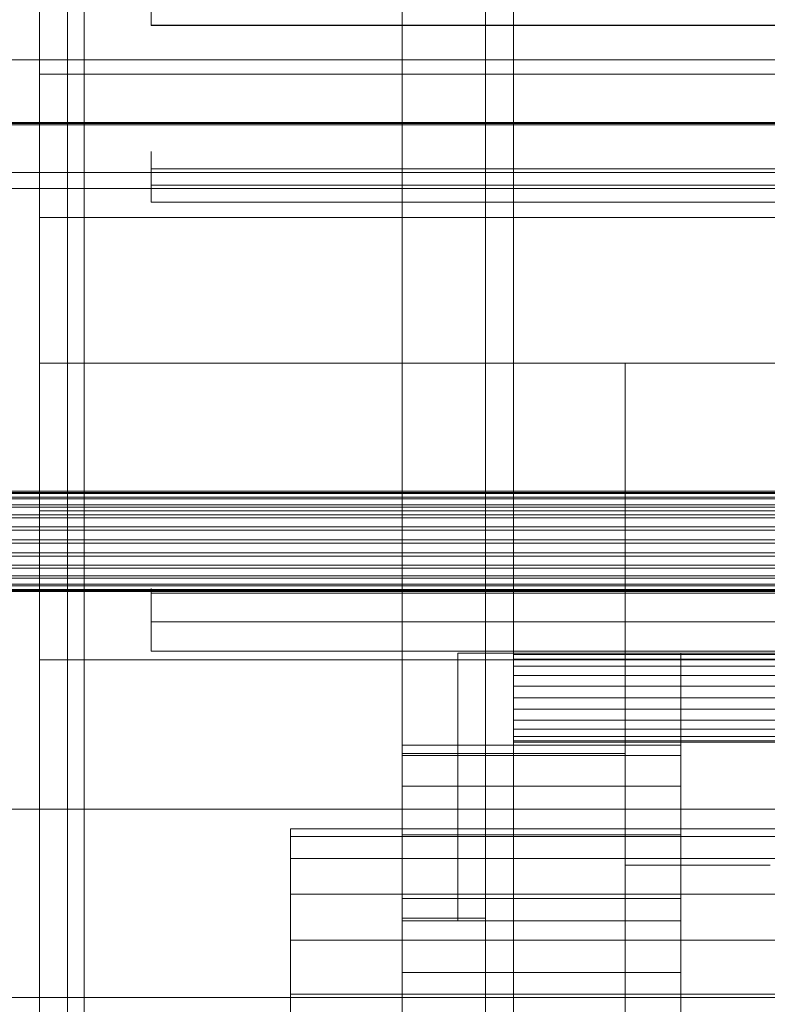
# Model space of a CAD drawing. Header units: millimetres. Extents: x -2233 to 61924, y -68080 to 6847.
# Tile 31 of 256: x -1409 to -1274, y -34345 to -34168. Entities that reach past the tile are written whole.
import ezdxf

# ---------------------------------------------------------------- set-up
doc = ezdxf.new("R2010")
doc.units = ezdxf.units.MM
for name, color, linetype, lineweight in [('COTAS_O', 1, 'Continuous', 0), ('COTAS_P', 1, 'Continuous', 0), ('frontal_briquetadora', 7, 'Continuous', 0), ('frontal_C03', 7, 'Continuous', 0), ('frontal_secador', 7, 'Continuous', 0)]:
    doc.layers.add(name, color=color, linetype=linetype, lineweight=lineweight)
doc.dimstyles.new('R19_100', dxfattribs={"dimtxt": 250, "dimasz": 150, "dimexe": 150, "dimexo": 80, "dimgap": 100, "dimtad": 1, "dimtih": 1, "dimtoh": 1, "dimdsep": 46, "dimcen": 0.09, "dimadec": 0, "dimazin": 0, "dimtfac": 1, "dimtdec": 4, "dimtofl": 0, "dimtmove": 0, "dimatfit": 3, "dimfxl": 1, "dimtolj": 1, "dimtzin": 0, "dimarcsym": 0})

# ---------------------------------------------------------------- blocks, each defined once
blk = doc.blocks.new('DIM_R27_48')
at = {"layer": 'COTAS_P'}
for p, q in [((-1750, -34600), (-1600, -34555)), ((2600, -34600), (2450, -34555)), ((-1750, -35500), (-1750, -34600)), ((-1750, -34600), (2600, -34600)), ((-1750, -34600), (-1600, -34645)), ((2600, -34600), (2450, -34645)), ((2600, -35500), (2600, -34600))]:
    blk.add_line(p, q, dxfattribs=at)
blk.add_text('4350 P', height=250, dxfattribs=at).set_placement((425, -34500))
blk = doc.blocks.new('DIM_R27_51')
at = {"layer": 'COTAS_O'}
for p, q in [((-1725, -31700), (-1025, -31700)), ((-1025, -31700), (-1070, -31850)), ((-1025, -34400), (-1025, -31700)), ((-1025, -31700), (-980, -31850)), ((-1025, -34400), (-1070, -34250)), ((-1025, -34400), (-980, -34250)), ((-1725, -34400), (-1025, -34400))]:
    blk.add_line(p, q, dxfattribs=at)
blk.add_text('2700 O', height=250, rotation=90, dxfattribs=at).set_placement((-1125, -33050))
blk = doc.blocks.new('DIM_R27_52')
at = {"layer": 'COTAS_O'}
for p, q in [((-1725, -33700), (-1575, -33655)), ((1725, -33700), (1575, -33655)), ((-1725, -34400), (-1725, -33700)), ((-1725, -33700), (1725, -33700)), ((-1725, -33700), (-1575, -33745)), ((1725, -33700), (1575, -33745)), ((1725, -34400), (1725, -33700))]:
    blk.add_line(p, q, dxfattribs=at)
blk.add_text('3450 O', height=250, dxfattribs=at).set_placement((0, -33600))
blk = doc.blocks.new('DIM_R27_57')
at = {"layer": 'COTAS_O'}
for p, q in [((-1480, -33670), (-780, -33670)), ((-780, -33670), (-825, -33820)), ((-780, -36000), (-780, -33670)), ((-780, -33670), (-735, -33820)), ((-780, -36000), (-825, -35850)), ((-780, -36000), (-735, -35850)), ((-1480, -36000), (-780, -36000))]:
    blk.add_line(p, q, dxfattribs=at)
blk.add_text('2330 O', height=250, rotation=90, dxfattribs=at).set_placement((-880, -34835))
blk = doc.blocks.new('DIM_R27_59')
at = {"layer": 'COTAS_O'}
for p, q in [((-1400, -33000), (-700, -33000)), ((-700, -33000), (-745, -33150)), ((-700, -36000), (-700, -33000)), ((-700, -33000), (-655, -33150)), ((-700, -36000), (-745, -35850)), ((-700, -36000), (-655, -35850)), ((-1400, -36000), (-700, -36000))]:
    blk.add_line(p, q, dxfattribs=at)
blk.add_text('3000 O', height=250, rotation=90, dxfattribs=at).set_placement((-800, -34500))

msp = doc.modelspace()

# ---------------------------------------------------------------- linework, layer by layer
at = {"layer": 'frontal_briquetadora'}
for p, q in [((-1405, -34178.21), (-1405, -34153.1)), ((-1385, -34169.4), (-1385, -34166.797)), ((-1405, -34170.313), (-1405, -34169.4)), ((-1405, -34173.044), (-1405, -34170.313)), ((-1220, -34169.4), (-1385, -34169.4)), ((-1385, -34169.4), (-1385, -34169.412)), ((-1385, -34169.415), (-1385, -34169.402)), ((-1385, -34169.412), (-1385, -34169.424)), ((-1385, -34169.424), (-1385, -34169.436)), ((-1385, -34169.436), (-1385, -34169.448)), ((-1385, -34169.484), (-1385, -34169.443)), ((-1385, -34169.448), (-1385, -34169.46)), ((-1385, -34169.46), (-1385, -34169.472)), ((-1385, -34169.472), (-1385, -34169.484)), ((-1385, -34169.484), (-1220, -34169.484)), ((-1405, -34177.569), (-1405, -34173.044)), ((-1405, -34183.851), (-1405, -34177.569)), ((-1405, -34203.884), (-1405, -34178.21)), ((-630, -34178.21), (-1405, -34178.21)), ((-1405, -34191.835), (-1405, -34183.851)), ((-1405, -34201.454), (-1405, -34191.835)), ((-1385, -34192.355), (-1385, -34192.084)), ((-1385, -34192.084), (-1385, -34192.649)), ((-1385, -34192.334), (-1385, -34192.143)), ((-1385, -34192.143), (-1385, -34193.147)), ((-1385, -34193.68), (-1385, -34192.334)), ((-1385, -34193.425), (-1385, -34192.355)), ((-1385, -34192.649), (-1385, -34193.972)), ((-1385, -34193.147), (-1385, -34195.144)), ((-1385, -34195.144), (-1385, -34193.425)), ((-1385, -34195.912), (-1385, -34193.68)), ((-1385, -34193.972), (-1385, -34195.867)), ((-1385, -34195.144), (-875, -34195.144)), ((-1385, -34195.965), (-1385, -34195.144)), ((-1385, -34195.867), (-1385, -34198.071)), ((-1385, -34198.579), (-1385, -34195.912)), ((-1385, -34196.798), (-1385, -34195.965)), ((-1385, -34197.643), (-1385, -34196.798)), ((-1385, -34198.501), (-1385, -34197.643)), ((-875, -34198.071), (-1385, -34198.071)), ((-1385, -34198.071), (-1385, -34198.531)), ((-1385, -34199.37), (-1385, -34198.501)), ((-1385, -34198.531), (-1385, -34198.989)), ((-1385, -34201.143), (-1385, -34198.579)), ((-1385, -34198.989), (-1385, -34199.441)), ((-1405, -34202.811), (-1405, -34200.668)), ((-1385, -34200.251), (-1385, -34199.37)), ((-1385, -34199.441), (-1385, -34199.885)), ((-1385, -34199.885), (-1385, -34200.318)), ((-1385, -34201.143), (-1385, -34200.251)), ((-1385, -34200.318), (-1385, -34200.739)), ((-1385, -34200.739), (-1385, -34201.143)), ((-1405, -34212.624), (-1405, -34201.454)), ((-1385, -34201.143), (-875, -34201.143)), ((-1405, -34207.07), (-1405, -34202.811)), ((-1405, -34230.013), (-1405, -34203.884)), ((-630, -34203.884), (-1405, -34203.884)), ((-1405, -34213.397), (-1405, -34207.07)), ((-1405, -34225.252), (-1405, -34212.624)), ((-1405, -34221.717), (-1405, -34213.397)), ((-1405, -34231.933), (-1405, -34221.717)), ((-1405, -34239.229), (-1405, -34225.252)), ((-1300, -34230.013), (-1405, -34230.013)), ((-1405, -34256.484), (-1405, -34230.013)), ((-630, -34230.013), (-1405, -34230.013)), ((-1300, -34230), (-1274, -34230)), ((-1300, -34230.013), (-1300, -34230)), ((-1300, -34230), (-1300, -34320)), ((-1300, -34256.484), (-1300, -34230.013)), ((-1405, -34243.924), (-1405, -34231.933)), ((-1405, -34254.436), (-1405, -34239.229)), ((-1405, -34257.551), (-1405, -34243.924)), ((-1405, -34270.744), (-1405, -34254.436)), ((-1405, -34283.185), (-1405, -34256.484)), ((-1300, -34256.484), (-1405, -34256.484)), ((-630, -34256.484), (-1405, -34256.484)), ((-1300, -34283.185), (-1300, -34256.484)), ((-1405, -34272.653), (-1405, -34257.551)), ((-1405, -34288.012), (-1405, -34270.744)), ((-1385, -34270.567), (-1385, -34270.413)), ((-1385, -34270.413), (-1385, -34270.797)), ((-1385, -34270.802), (-1385, -34270.422)), ((-1385, -34270.422), (-1385, -34271.246)), ((-1385, -34271.246), (-1385, -34270.567)), ((-1385, -34270.797), (-1385, -34271.687)), ((-1385, -34272.31), (-1385, -34270.802)), ((-1385, -34271.246), (-875, -34271.246)), ((-1385, -34272.71), (-1385, -34271.246)), ((-1405, -34289.054), (-1405, -34272.653)), ((-1385, -34271.687), (-1385, -34273)), ((-1385, -34274.643), (-1385, -34272.31)), ((-1385, -34274.181), (-1385, -34272.71)), ((-1385, -34273), (-1385, -34274.62)), ((-1385, -34275.659), (-1385, -34274.181)), ((-1385, -34274.62), (-1385, -34276.4)), ((-1385, -34277.33), (-1385, -34274.643)), ((-1385, -34277.143), (-1385, -34275.659)), ((-875, -34276.4), (-1385, -34276.4)), ((-1385, -34276.4), (-1385, -34277.306)), ((-1385, -34278.635), (-1385, -34277.143)), ((-1385, -34277.306), (-1385, -34278.191)), ((-1385, -34279.829), (-1385, -34277.33)), ((-1385, -34278.191), (-1385, -34279.036)), ((-1385, -34280.133), (-1385, -34278.635)), ((-1385, -34279.036), (-1385, -34279.82)), ((-1385, -34279.82), (-1385, -34280.525)), ((-1385, -34281.638), (-1385, -34279.829)), ((-1385, -34281.638), (-1385, -34280.133)), ((-1385, -34280.525), (-1385, -34281.136)), ((-1385, -34281.136), (-1385, -34281.638)), ((-1385, -34281.638), (-875, -34281.638)), ((-1405, -34310), (-1405, -34283.185)), ((-1300, -34283.185), (-1405, -34283.185)), ((-630, -34283.185), (-1405, -34283.185)), ((-1300, -34310), (-1300, -34283.185)), ((-1405, -34306.094), (-1405, -34288.012)), ((-1405, -34306.56), (-1405, -34289.054)), ((-1405, -34324.836), (-1405, -34306.094)), ((-1405, -34324.968), (-1405, -34306.56)), ((-1300, -34310), (-1450, -34310)), ((-590, -34310), (-1450, -34310)), ((-630, -34310), (-1405, -34310)), ((-1300, -34310), (-1405, -34310)), ((-1300, -34310), (-1300, -34320)), ((-1300, -34320), (-1274, -34320)), ((-1405, -34344.078), (-1405, -34324.836)), ((-1405, -34344.06), (-1405, -34324.968)), ((-1405, -34363.614), (-1405, -34344.06)), ((-1405, -34363.655), (-1405, -34344.078))]:
    msp.add_line(p, q, dxfattribs=at)
at = {"layer": 'frontal_C03'}
for p, q in [((-1500, -34175.611), (1500, -34175.611)), ((1500, -34186.859), (-1500, -34186.859)), ((1500, -34187.019), (-1500, -34187.019)), ((1500, -34187.304), (-1500, -34187.304)), ((-1500, -34195.842), (1500, -34195.842)), ((-1500, -34198.712), (1500, -34198.712)), ((-1500, -34252.99), (1500, -34252.99)), ((-1500, -34253.214), (1500, -34253.214)), ((-1500, -34253.379), (1500, -34253.379)), ((-1500, -34254.036), (1500, -34254.036)), ((-1500, -34254.354), (1500, -34254.354)), ((-1500, -34255.4), (1500, -34255.4)), ((-1500, -34255.849), (1500, -34255.849)), ((-1500, -34257.212), (1500, -34257.212)), ((-1500, -34257.762), (1500, -34257.762)), ((-1500, -34259.35), (1500, -34259.35)), ((1500, -34259.963), (-1500, -34259.963)), ((-1500, -34261.667), (1500, -34261.667)), ((-1500, -34262.302), (1500, -34262.302)), ((-1500, -34264.006), (1500, -34264.006)), ((-1500, -34264.619), (1500, -34264.619)), ((-1500, -34266.207), (1500, -34266.207)), ((-1500, -34266.757), (1500, -34266.757)), ((-1500, -34268.12), (1500, -34268.12)), ((-1500, -34268.569), (1500, -34268.569)), ((-1500, -34269.615), (1500, -34269.615)), ((-1500, -34269.933), (1500, -34269.933)), ((-1500, -34270.59), (1500, -34270.59)), ((-1500, -34270.754), (1500, -34270.754)), ((-1500, -34270.979), (1500, -34270.979)), ((1530, -34343.773), (-1530, -34343.773))]:
    msp.add_line(p, q, dxfattribs=at)
at = {"layer": 'frontal_secador'}
for p, q in [((-1400, -36000), (-1400, -33000)), ((-1340, -36000), (-1340, -33000)), ((-1400, -36000), (-1400, -33075)), ((-1400, -35590), (-1400, -33075)), ((-1400, -35940), (-1400, -33075)), ((-1400, -34650), (-1400, -33075)), ((-1397, -35940), (-1397, -33075)), ((-1325, -36000), (-1325, -33075)), ((-1325, -35590), (-1325, -33075)), ((-1325, -35980), (-1325, -33075)), ((-1320, -35980), (-1320, -33075)), ((-1400, -36000), (-1400, -33250)), ((-1330, -34282), (-1290, -34282)), ((-1330, -34310), (-1330, -34282)), ((-1320, -34282.273), (-1320, -34282)), ((1320, -34282), (-1320, -34282)), ((-1290, -34310), (-1290, -34282)), ((-1320, -34283.072), (-1320, -34282.273)), ((1320, -34282.273), (-1320, -34282.273)), ((-1320, -34284.343), (-1320, -34283.072)), ((1320, -34283.072), (-1320, -34283.072)), ((-1320, -34286), (-1320, -34284.343)), ((1320, -34284.343), (-1320, -34284.343)), ((-1320, -34287.929), (-1320, -34286)), ((1320, -34286), (-1320, -34286)), ((-1320, -34290), (-1320, -34287.929)), ((1320, -34287.929), (-1320, -34287.929)), ((-1320, -34290), (-1320, -34292.071)), ((-1320, -34290), (1320, -34290)), ((-1320, -34292.071), (-1320, -34294)), ((1320, -34292.071), (-1320, -34292.071)), ((-1320, -34294), (-1320, -34295.657)), ((1320, -34294), (-1320, -34294)), ((-1320, -34295.657), (-1320, -34296.928)), ((1320, -34295.657), (-1320, -34295.657)), ((-1320, -34296.928), (-1320, -34297.727)), ((1320, -34296.928), (-1320, -34296.928)), ((-1320, -34297.727), (-1320, -34298)), ((1320, -34297.727), (-1320, -34297.727)), ((1320, -34298), (-1320, -34298)), ((-1340, -34300.374), (-1340, -34298.5)), ((-1290, -34298.5), (-1340, -34298.5)), ((-1290, -34300.374), (-1290, -34298.5)), ((-1340, -34300), (-1300, -34300)), ((-1340, -34330), (-1340, -34300)), ((-1340, -34305.869), (-1340, -34300.374)), ((-1290, -34300.374), (-1340, -34300.374)), ((-1300, -34330), (-1300, -34300)), ((-1290, -34305.869), (-1290, -34300.374)), ((-1340, -34314.609), (-1340, -34305.869)), ((-1290, -34305.869), (-1340, -34305.869)), ((-1290, -34314.609), (-1290, -34305.869)), ((-1330, -34310), (-1290, -34310)), ((-1330, -34330), (-1330, -34310)), ((-1290, -34330), (-1290, -34310)), ((-1360, -34314.863), (-1360, -34313.5)), ((1360, -34313.5), (-1360, -34313.5)), ((-1360, -34318.859), (-1360, -34314.863)), ((1360, -34314.863), (-1360, -34314.863)), ((-1340, -34326), (-1340, -34314.609)), ((-1290, -34314.609), (-1340, -34314.609)), ((-1290, -34326), (-1290, -34314.609)), ((-1360, -34325.216), (-1360, -34318.859)), ((1360, -34318.859), (-1360, -34318.859)), ((-1360, -34333.5), (-1360, -34325.216)), ((1360, -34325.216), (-1360, -34325.216)), ((-1340, -34339.265), (-1340, -34326)), ((-1290, -34326), (-1340, -34326)), ((-1290, -34339.265), (-1290, -34326)), ((-1340, -34329.5), (-1325, -34329.5)), ((-1340, -34415.5), (-1340, -34329.5)), ((-1325, -34415.5), (-1325, -34329.5)), ((-1340, -34330), (-1300, -34330)), ((-1340, -34370), (-1340, -34330)), ((-1330, -34330), (-1290, -34330)), ((-1300, -34370), (-1300, -34330)), ((-1360, -34343.147), (-1360, -34333.5)), ((1360, -34333.5), (-1360, -34333.5)), ((-1340, -34353.5), (-1340, -34339.265)), ((-1290, -34339.265), (-1340, -34339.265)), ((-1290, -34353.5), (-1290, -34339.265)), ((-1360, -34353.5), (-1360, -34343.147)), ((1360, -34343.147), (-1360, -34343.147))]:
    msp.add_line(p, q, dxfattribs=at)

# ---------------------------------------------------------------- dimensions: what is measured, and where the dimension line sits
at = {"layer": 'COTAS_O'}
for p1, p2, distance, picture, middle in [((-1725, -34400), (-1725, -31700), -700, 'DIM_R27_51', (-1025, -33050)), ((-1400, -36000), (-1400, -33000), -700, 'DIM_R27_59', (-700, -34500)), ((-1725, -34400), (1725, -34400), 700, 'DIM_R27_52', (0, -33700)), ((-1480, -36000), (-1480, -33670), -700, 'DIM_R27_57', (-780, -34835))]:
    dim = msp.add_aligned_dim(p1=p1, p2=p2, distance=distance, text='<> O', dimstyle='R19_100', dxfattribs=at)
    dim.commit()
    dim.dimension.update_dxf_attribs({"geometry": picture, "text_midpoint": middle})
at = {"layer": 'COTAS_P'}
dim = msp.add_aligned_dim(p1=(-1750, -35500), p2=(2600, -35500), distance=900, text='<> P', dimstyle='R19_100', dxfattribs=at)
dim.commit()
dim.dimension.update_dxf_attribs({"geometry": 'DIM_R27_48', "text_midpoint": (425, -34600)})

doc.saveas('drawing.dxf')
